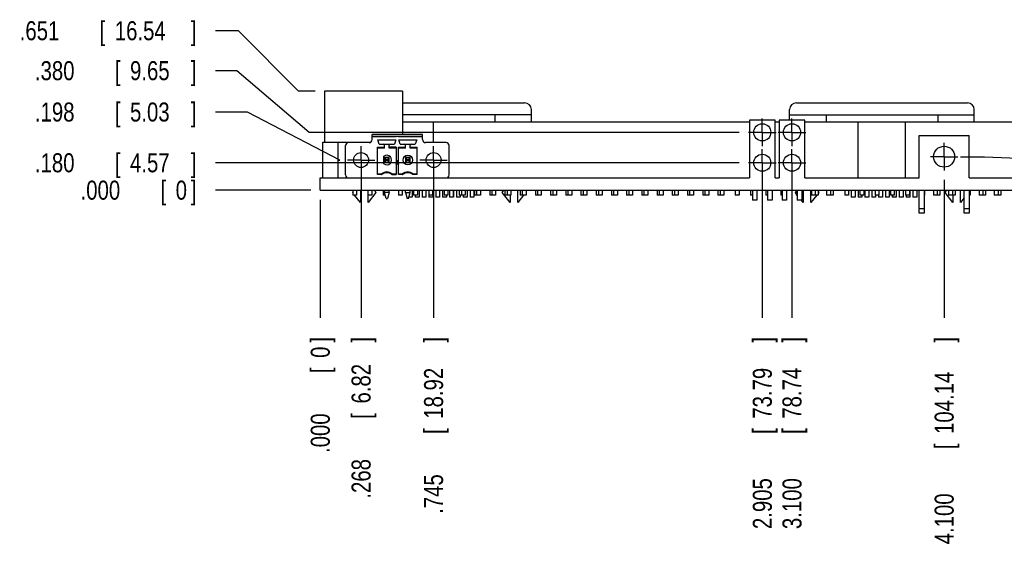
# Model space of a CAD drawing. Header units: inches. Extents: x 0 to 34, y 0 to 22.
# Tile 7 of 16: x 18.9 to 25.4, y 7.3 to 10.7. Entities that reach past the tile are written whole.
import ezdxf

# ---------------------------------------------------------------- set-up
doc = ezdxf.new("R2010")
doc.units = ezdxf.units.IN
doc.header["$LTSCALE"] = 1.87
doc.header["$MEASUREMENT"] = 0
doc.linetypes.add('CENTER', pattern=[0.6, 0.375, -0.075, 0.075, -0.075])
doc.layers.get('0').update_dxf_attribs({"linetype": 'CONTINUOUS'})
doc.layers.add('DEFAULT_1', color=7, linetype='CENTER')
doc.layers.add('DIMENSIONS', color=7, linetype='CONTINUOUS')
doc.styles.get("Standard").update_dxf_attribs({"font": 'txt', "width": 0.8})
doc.dimstyles.new('DIMSTYLE_1', dxfattribs={"dimtxt": 0.125, "dimasz": 0.1875, "dimexe": 0.18, "dimexo": 0.0625, "dimgap": 0.09, "dimtad": 0, "dimtih": 1, "dimtoh": 1, "dimdec": 3, "dimzin": 4, "dimdsep": 46, "dimtxsty": 'STANDARD', "dimblk": '_FILLED', "dimblk1": '_FILLED', "dimblk2": '_FILLED', "dimcen": 0.09, "dimadec": 0, "dimazin": 0, "dimtp": 0.01, "dimtm": 0.01, "dimtfac": 1, "dimtdec": 3, "dimtofl": 0, "dimtmove": 0, "dimatfit": 3, "dimldrblk": '_FILLED', "dimfxl": 1, "dimtolj": 1, "dimtzin": 4, "dimarcsym": 0})

# ---------------------------------------------------------------- blocks, each defined once
blk = doc.blocks.new('*D37')
at = {"layer": 'DIMENSIONS', "color": 2, "linetype": 'CONTINUOUS'}
blk.add_line((25.0203, 9.6743), (25.0203, 8.7674), dxfattribs=at)
at = {"layer": 'DIMENSIONS', "color": 2, "linetype": 'CONTINUOUS', "width": 0.8}
for s, p in [(']', (25.0828, 8.6049)), ('104.14', (25.0828, 8.0049)), ('[', (25.0828, 7.9049)), ('4.100', (25.0828, 7.2799))]:
    blk.add_text(s, height=0.125, rotation=90, dxfattribs=at).set_placement(p)
blk = doc.blocks.new('_FILLED')
at = {"color": 0, "linetype": 'BYBLOCK'}
blk.add_solid([(0, 0), (-1, 0.167), (-1, -0.167)], dxfattribs=at)
blk = doc.blocks.new('*D38')
at = {"layer": 'DIMENSIONS', "color": 2, "linetype": 'CONTINUOUS'}
for p, q in [((25.1283, 9.8269), (25.2864, 9.8269)), ((25.2864, 9.8269), (29.6335, 9.6436)), ((29.6335, 9.6436), (29.8078, 9.645))]:
    blk.add_line(p, q, dxfattribs=at)
at = {"layer": 'DIMENSIONS', "color": 2, "linetype": 'CONTINUOUS', "width": 0.8}
for s, p in [('[', (30.3953, 9.5093)), (']', (30.8953, 9.5093)), ('.220', (29.8703, 9.5093)), ('5.59', (30.4953, 9.5093))]:
    blk.add_text(s, height=0.125, dxfattribs=at).set_placement(p)
blk = doc.blocks.new('*D39')
at = {"layer": 'DIMENSIONS', "color": 2, "linetype": 'CONTINUOUS'}
blk.add_line((20.9203, 9.5444), (20.9203, 8.7674), dxfattribs=at)
at = {"layer": 'DIMENSIONS', "color": 2, "linetype": 'CONTINUOUS', "width": 0.8}
for s, p in [(']', (20.9828, 8.6049)), ('0', (20.9828, 8.5049)), ('[', (20.9828, 8.4049)), ('.000', (20.9828, 7.8799))]:
    blk.add_text(s, height=0.125, rotation=90, dxfattribs=at).set_placement(p)
blk = doc.blocks.new('*D40')
at = {"layer": 'DIMENSIONS', "color": 2, "linetype": 'CONTINUOUS'}
blk.add_line((20.8578, 9.6069), (20.2328, 9.6069), dxfattribs=at)
at = {"layer": 'DIMENSIONS', "color": 2, "linetype": 'CONTINUOUS', "width": 0.8}
for s, p in [('.000', (19.3453, 9.5444)), ('[', (19.8703, 9.5444)), ('0', (19.9703, 9.5444)), (']', (20.0703, 9.5444))]:
    blk.add_text(s, height=0.125, dxfattribs=at).set_placement(p)
blk = doc.blocks.new('*D41')
at = {"layer": 'DIMENSIONS', "color": 2, "linetype": 'CONTINUOUS'}
blk.add_line((21.1886, 9.7425), (21.1886, 8.7674), dxfattribs=at)
at = {"layer": 'DIMENSIONS', "color": 2, "linetype": 'CONTINUOUS', "width": 0.8}
for s, p in [(']', (21.2511, 8.6049)), ('6.82', (21.2511, 8.2049)), ('[', (21.2511, 8.1049)), ('.268', (21.2511, 7.5799))]:
    blk.add_text(s, height=0.125, rotation=90, dxfattribs=at).set_placement(p)
blk = doc.blocks.new('*D42')
at = {"layer": 'DIMENSIONS', "color": 2, "linetype": 'CONTINUOUS'}
blk.add_line((21.665, 9.7425), (21.665, 8.7674), dxfattribs=at)
at = {"layer": 'DIMENSIONS', "color": 2, "linetype": 'CONTINUOUS', "width": 0.8}
for s, p in [(']', (21.7275, 8.6049)), ('18.92', (21.7275, 8.1049)), ('[', (21.7275, 8.0049)), ('.745', (21.7275, 7.4799))]:
    blk.add_text(s, height=0.125, rotation=90, dxfattribs=at).set_placement(p)
blk = doc.blocks.new('*D43')
at = {"layer": 'DIMENSIONS', "color": 2, "linetype": 'CONTINUOUS'}
blk.add_line((23.8253, 9.7244), (23.8253, 8.7674), dxfattribs=at)
at = {"layer": 'DIMENSIONS', "color": 2, "linetype": 'CONTINUOUS', "width": 0.8}
for s, p in [(']', (23.8878, 8.6049)), ('73.79', (23.8878, 8.1049)), ('[', (23.8878, 8.0049)), ('2.905', (23.8878, 7.3799))]:
    blk.add_text(s, height=0.125, rotation=90, dxfattribs=at).set_placement(p)
blk = doc.blocks.new('*D44')
at = {"layer": 'DIMENSIONS', "color": 2, "linetype": 'CONTINUOUS'}
blk.add_line((24.0203, 9.7244), (24.0203, 8.7674), dxfattribs=at)
at = {"layer": 'DIMENSIONS', "color": 2, "linetype": 'CONTINUOUS', "width": 0.8}
for s, p in [(']', (24.0828, 8.6049)), ('78.74', (24.0828, 8.1049)), ('[', (24.0828, 8.0049)), ('3.100', (24.0828, 7.3799))]:
    blk.add_text(s, height=0.125, rotation=90, dxfattribs=at).set_placement(p)
blk = doc.blocks.new('*D45')
at = {"layer": 'DIMENSIONS', "color": 2, "linetype": 'CONTINUOUS'}
blk.add_line((25.579, 9.7868), (25.579, 8.7674), dxfattribs=at)
at = {"layer": 'DIMENSIONS', "color": 2, "linetype": 'CONTINUOUS', "width": 0.8}
for s, p in [(']', (25.6415, 8.6049)), ('118.33', (25.6415, 8.0049)), ('[', (25.6415, 7.9049)), ('4.659', (25.6415, 7.2799))]:
    blk.add_text(s, height=0.125, rotation=90, dxfattribs=at).set_placement(p)
blk = doc.blocks.new('*D46')
at = {"layer": 'DIMENSIONS', "color": 2, "linetype": 'CONTINUOUS'}
blk.add_line((26.5528, 9.8714), (26.5528, 8.7674), dxfattribs=at)
at = {"layer": 'DIMENSIONS', "color": 2, "linetype": 'CONTINUOUS', "width": 0.8}
for s, p in [(']', (26.6153, 8.6049)), ('143.07', (26.6153, 8.0049)), ('[', (26.6153, 7.9049)), ('5.633', (26.6153, 7.2799))]:
    blk.add_text(s, height=0.125, rotation=90, dxfattribs=at).set_placement(p)
blk = doc.blocks.new('*D47')
at = {"layer": 'DIMENSIONS', "color": 2, "linetype": 'CONTINUOUS'}
blk.add_line((27.5368, 9.8714), (27.5368, 8.7674), dxfattribs=at)
at = {"layer": 'DIMENSIONS', "color": 2, "linetype": 'CONTINUOUS', "width": 0.8}
for s, p in [(']', (27.5993, 8.6049)), ('168.06', (27.5993, 8.0049)), ('[', (27.5993, 7.9049)), ('6.617', (27.5993, 7.2799))]:
    blk.add_text(s, height=0.125, rotation=90, dxfattribs=at).set_placement(p)
blk = doc.blocks.new('*D48')
at = {"layer": 'DIMENSIONS', "color": 2, "linetype": 'CONTINUOUS'}
for p, q in [((20.4433, 10.1204), (20.2328, 10.1204)), ((21.0498, 9.805), (20.4433, 10.1204)), ((21.036, 9.805), (21.0498, 9.805))]:
    blk.add_line(p, q, dxfattribs=at)
at = {"layer": 'DIMENSIONS', "color": 2, "linetype": 'CONTINUOUS', "width": 0.8}
for s, p in [('.198', (19.0453, 10.0579)), ('[', (19.5703, 10.0579)), ('5.03', (19.6703, 10.0579)), (']', (20.0703, 10.0579))]:
    blk.add_text(s, height=0.125, dxfattribs=at).set_placement(p)
blk = doc.blocks.new('*D49')
at = {"layer": 'DIMENSIONS', "color": 2, "linetype": 'CONTINUOUS'}
blk.add_line((23.6727, 9.7869), (20.2328, 9.7869), dxfattribs=at)
at = {"layer": 'DIMENSIONS', "color": 2, "linetype": 'CONTINUOUS', "width": 0.8}
for s, p in [('.180', (19.0453, 9.7244)), ('[', (19.5703, 9.7244)), ('4.57', (19.6703, 9.7244)), (']', (20.0703, 9.7244))]:
    blk.add_text(s, height=0.125, dxfattribs=at).set_placement(p)
blk = doc.blocks.new('*D50')
at = {"layer": 'DIMENSIONS', "color": 2, "linetype": 'CONTINUOUS'}
for p, q in [((20.3715, 10.3921), (20.2328, 10.3921)), ((20.8482, 9.9869), (20.3715, 10.3921)), ((23.6727, 9.9869), (20.8482, 9.9869))]:
    blk.add_line(p, q, dxfattribs=at)
at = {"layer": 'DIMENSIONS', "color": 2, "linetype": 'CONTINUOUS', "width": 0.8}
for s, p in [('.380', (19.0453, 10.3296)), ('[', (19.5703, 10.3296)), ('9.65', (19.6703, 10.3296)), (']', (20.0703, 10.3296))]:
    blk.add_text(s, height=0.125, dxfattribs=at).set_placement(p)
blk = doc.blocks.new('*D53')
at = {"layer": 'DIMENSIONS', "color": 2, "linetype": 'CONTINUOUS'}
for p, q in [((20.384, 10.6545), (20.2328, 10.6545)), ((20.778, 10.2579), (20.384, 10.6545)), ((20.8868, 10.2579), (20.778, 10.2579))]:
    blk.add_line(p, q, dxfattribs=at)
at = {"layer": 'DIMENSIONS', "color": 2, "linetype": 'CONTINUOUS', "width": 0.8}
for s, p in [('.651', (18.9453, 10.592)), ('[', (19.4703, 10.592)), ('16.54', (19.5703, 10.592)), (']', (20.0703, 10.592))]:
    blk.add_text(s, height=0.125, dxfattribs=at).set_placement(p)

msp = doc.modelspace()

# ---------------------------------------------------------------- linework, layer by layer
at = {"color": 7, "linetype": 'CONTINUOUS'}
for p, q in [((20.9493, 10.2579), (20.9493, 9.9219)), ((21.4613, 10.2579), (20.9493, 10.2579)), ((21.4613, 10.2579), (21.4613, 9.9723)), ((21.4613, 10.1809), (22.2628, 10.1809)), ((24.0498, 10.1809), (25.1728, 10.1809)), ((22.3078, 10.1009), (21.4613, 10.1009)), ((22.0678, 10.1009), (22.0678, 10.0569)), ((22.3078, 10.0569), (22.3078, 10.1359)), ((24.0048, 10.0669), (24.0048, 10.1359)), ((24.0048, 10.1009), (25.2178, 10.1009)), ((24.2448, 10.1009), (24.2448, 10.0569)), ((24.9778, 10.1009), (24.9778, 10.0569)), ((25.2178, 10.0569), (25.2178, 10.1359)), ((21.4613, 10.0569), (23.7403, 10.0569)), ((21.6653, 9.9192), (21.6653, 10.0569)), ((23.7403, 10.0669), (23.7403, 9.6869)), ((23.9103, 10.0669), (23.7403, 10.0669)), ((23.9103, 9.6869), (23.9103, 10.0669)), ((23.9103, 10.0569), (23.9353, 10.0569)), ((23.9353, 10.0669), (23.9353, 9.6869)), ((24.1053, 10.0669), (23.9353, 10.0669)), ((24.1053, 9.6869), (24.1053, 10.0669)), ((24.1053, 10.0569), (25.7583, 10.0569)), ((24.4553, 9.6869), (24.4553, 10.0569)), ((24.7673, 9.6869), (24.7673, 10.0569)), ((21.2615, 9.9388), (21.2615, 9.9723)), ((21.5922, 9.9723), (21.2615, 9.9723)), ((21.5922, 9.9388), (21.5922, 9.9723)), ((24.8568, 9.6869), (24.8568, 9.9669)), ((24.8568, 9.9669), (25.1838, 9.9669)), ((25.1838, 9.6869), (25.1838, 9.9669)), ((20.9375, 9.6869), (20.9375, 9.9219)), ((20.9375, 9.9219), (21.2517, 9.9219)), ((21.0375, 9.6869), (21.0375, 9.9219)), ((21.2418, 9.9192), (21.106, 9.9192)), ((21.2615, 9.9625), (21.5922, 9.9625)), ((21.2615, 9.9585), (21.419, 9.9585)), ((21.3085, 9.9101), (21.2993, 9.9369)), ((21.2993, 9.9369), (21.4166, 9.9369)), ((21.3085, 9.9101), (21.4073, 9.9101)), ((21.3422, 9.8837), (21.3422, 9.9022)), ((21.3737, 9.8837), (21.3737, 9.9022)), ((21.4166, 9.9369), (21.4073, 9.9101)), ((21.419, 9.9585), (21.419, 9.9625)), ((21.4347, 9.9585), (21.4347, 9.9625)), ((21.4347, 9.9585), (21.5922, 9.9585)), ((21.4463, 9.9101), (21.4371, 9.9369)), ((21.4371, 9.9369), (21.5544, 9.9369)), ((21.4463, 9.9101), (21.5451, 9.9101)), ((21.48, 9.8837), (21.48, 9.9022)), ((21.5115, 9.8837), (21.5115, 9.9022)), ((21.5544, 9.9369), (21.5451, 9.9101)), ((21.7477, 9.9192), (21.6119, 9.9192)), ((21.0863, 9.7066), (21.0863, 9.8995)), ((21.2969, 9.7092), (21.2969, 9.889)), ((21.2969, 9.889), (21.3422, 9.889)), ((21.3422, 9.8837), (21.2969, 9.8837)), ((21.419, 9.889), (21.3737, 9.889)), ((21.419, 9.8837), (21.3737, 9.8837)), ((21.419, 9.889), (21.419, 9.7092)), ((21.4347, 9.7092), (21.4347, 9.889)), ((21.4347, 9.889), (21.48, 9.889)), ((21.48, 9.8837), (21.4347, 9.8837)), ((21.5115, 9.889), (21.5568, 9.889)), ((21.5568, 9.8837), (21.5115, 9.8837)), ((21.5568, 9.7092), (21.5568, 9.889)), ((21.7674, 9.7066), (21.7674, 9.8995)), ((21.3383, 9.7804), (21.3383, 9.8296)), ((21.3422, 9.8207), (21.3422, 9.7892)), ((21.3422, 9.8207), (21.3527, 9.8102)), ((21.3737, 9.8207), (21.3422, 9.8207)), ((21.3527, 9.7998), (21.3422, 9.7892)), ((21.3422, 9.7892), (21.3737, 9.7892)), ((21.3527, 9.7998), (21.3527, 9.8102)), ((21.3527, 9.8102), (21.3631, 9.8102)), ((21.3631, 9.7998), (21.3527, 9.7998)), ((21.3631, 9.8102), (21.3737, 9.8207)), ((21.3631, 9.8102), (21.3631, 9.7998)), ((21.3737, 9.7892), (21.3631, 9.7998)), ((21.3737, 9.7892), (21.3737, 9.8207)), ((21.4195, 9.7774), (21.4268, 9.805)), ((21.4342, 9.7774), (21.4195, 9.7774)), ((21.4268, 9.805), (21.4342, 9.7774)), ((21.48, 9.8207), (21.48, 9.7892)), ((21.48, 9.8207), (21.4905, 9.8102)), ((21.5115, 9.8207), (21.48, 9.8207)), ((21.4905, 9.7998), (21.48, 9.7892)), ((21.48, 9.7892), (21.5115, 9.7892)), ((21.4905, 9.7998), (21.4905, 9.8102)), ((21.4905, 9.8102), (21.5009, 9.8102)), ((21.5009, 9.7998), (21.4905, 9.7998)), ((21.5009, 9.8102), (21.5115, 9.8207)), ((21.5009, 9.8102), (21.5009, 9.7998)), ((21.5115, 9.7892), (21.5009, 9.7998)), ((21.5115, 9.7892), (21.5115, 9.8207)), ((21.2969, 9.7144), (21.3225, 9.7144)), ((21.3243, 9.7092), (21.2969, 9.7092)), ((21.3916, 9.7092), (21.419, 9.7092)), ((21.3934, 9.7144), (21.419, 9.7144)), ((21.4347, 9.7144), (21.4603, 9.7144)), ((21.4621, 9.7092), (21.4347, 9.7092)), ((21.5568, 9.7092), (21.5294, 9.7092)), ((21.5312, 9.7144), (21.5568, 9.7144)), ((20.9203, 9.6069), (20.9203, 9.6869)), ((20.9203, 9.6869), (23.7403, 9.6869)), ((23.9103, 9.6869), (23.9353, 9.6869)), ((24.1053, 9.6869), (24.8568, 9.6869)), ((25.1838, 9.6869), (26.4383, 9.6869)), ((20.9203, 9.6069), (29.1203, 9.6069)), ((21.1323, 9.5915), (21.1338, 9.5938)), ((21.1338, 9.5896), (21.1323, 9.5915)), ((21.1338, 9.6069), (21.1338, 9.5749)), ((21.1588, 9.6069), (21.1588, 9.5749)), ((21.1843, 9.6069), (21.1843, 9.5269)), ((21.2338, 9.6069), (21.2338, 9.5749)), ((21.2863, 9.5915), (21.2343, 9.5269)), ((21.2588, 9.6069), (21.2588, 9.5749)), ((21.2762, 9.6069), (21.2863, 9.5915)), ((21.3338, 9.6069), (21.3338, 9.5749)), ((21.3422, 9.5924), (21.3422, 9.6069)), ((21.3527, 9.553), (21.3422, 9.5924)), ((21.3737, 9.5924), (21.3422, 9.5924)), ((21.3737, 9.5924), (21.3631, 9.553)), ((21.3737, 9.5924), (21.3737, 9.6069)), ((21.4338, 9.6069), (21.4338, 9.5749)), ((21.4588, 9.6069), (21.4588, 9.5749)), ((21.48, 9.5924), (21.48, 9.6069)), ((21.48, 9.5924), (21.4905, 9.553)), ((21.48, 9.5924), (21.5115, 9.5924)), ((21.5009, 9.553), (21.5115, 9.5924)), ((21.5115, 9.5924), (21.5115, 9.6069)), ((21.5248, 9.6069), (21.5248, 9.5619)), ((21.5249, 9.6069), (21.5249, 9.5619)), ((21.5338, 9.6069), (21.5338, 9.5749)), ((21.5588, 9.6069), (21.5588, 9.5749)), ((21.5699, 9.6069), (21.5699, 9.5619)), ((21.5897, 9.6069), (21.5897, 9.5619)), ((21.5898, 9.6069), (21.5898, 9.5619)), ((21.6148, 9.6069), (21.6148, 9.5619)), ((21.6149, 9.6069), (21.6149, 9.5619)), ((21.6338, 9.6069), (21.6338, 9.5749)), ((21.6588, 9.6069), (21.6588, 9.5749)), ((21.6599, 9.6069), (21.6599, 9.5619)), ((21.6797, 9.6069), (21.6797, 9.5619)), ((21.6798, 9.6069), (21.6798, 9.5619)), ((21.7048, 9.6069), (21.7048, 9.5619)), ((21.7049, 9.6069), (21.7049, 9.5619)), ((21.7247, 9.6069), (21.7247, 9.5619)), ((21.7338, 9.6069), (21.7338, 9.5749)), ((21.7588, 9.6069), (21.7588, 9.5749)), ((21.7697, 9.6069), (21.7697, 9.5619)), ((21.7698, 9.6069), (21.7698, 9.5619)), ((21.7948, 9.6069), (21.7948, 9.5619)), ((21.7949, 9.6069), (21.7949, 9.5619)), ((21.8147, 9.6069), (21.8147, 9.5619)), ((21.8338, 9.6069), (21.8338, 9.5749)), ((21.8478, 9.6069), (21.8478, 9.5749)), ((21.8728, 9.6069), (21.8728, 9.5749)), ((21.8848, 9.6069), (21.8848, 9.5619)), ((21.8849, 9.6069), (21.8849, 9.5619)), ((21.9047, 9.6069), (21.9047, 9.5619)), ((21.9299, 9.6069), (21.9299, 9.5619)), ((21.9338, 9.6069), (21.9338, 9.5749)), ((21.9478, 9.6069), (21.9478, 9.5749)), ((21.9728, 9.6069), (21.9728, 9.5749)), ((22.0338, 9.6069), (22.0338, 9.5749)), ((22.0478, 9.6069), (22.0478, 9.5749)), ((22.0728, 9.6069), (22.0728, 9.5749)), ((22.1163, 9.5915), (22.1264, 9.6069)), ((22.1683, 9.5269), (22.1163, 9.5915)), ((22.1338, 9.6069), (22.1338, 9.5749)), ((22.1478, 9.6069), (22.1478, 9.5749)), ((22.1728, 9.6069), (22.1728, 9.5749)), ((22.2183, 9.5269), (22.2183, 9.6069)), ((22.2338, 9.6069), (22.2338, 9.5749)), ((22.2478, 9.6069), (22.2478, 9.5749)), ((22.2728, 9.6069), (22.2728, 9.5749)), ((22.3338, 9.6069), (22.3338, 9.5749)), ((22.3478, 9.6069), (22.3478, 9.5749)), ((22.3728, 9.6069), (22.3728, 9.5749)), ((22.4338, 9.6069), (22.4338, 9.5749)), ((22.4478, 9.6069), (22.4478, 9.5749)), ((22.4728, 9.6069), (22.4728, 9.5749)), ((22.5338, 9.6069), (22.5338, 9.5749)), ((22.5478, 9.6069), (22.5478, 9.5749)), ((22.5728, 9.6069), (22.5728, 9.5749)), ((22.6338, 9.6069), (22.6338, 9.5749)), ((22.6478, 9.6069), (22.6478, 9.5749)), ((22.6728, 9.6069), (22.6728, 9.5749)), ((22.7338, 9.6069), (22.7338, 9.5749)), ((22.7478, 9.6069), (22.7478, 9.5749)), ((22.7728, 9.6069), (22.7728, 9.5749)), ((22.8338, 9.6069), (22.8338, 9.5749)), ((22.8478, 9.6069), (22.8478, 9.5749)), ((22.8728, 9.6069), (22.8728, 9.5749)), ((22.9338, 9.6069), (22.9338, 9.5749)), ((22.9478, 9.6069), (22.9478, 9.5749)), ((22.9728, 9.6069), (22.9728, 9.5749)), ((23.0338, 9.6069), (23.0338, 9.5749)), ((23.0478, 9.6069), (23.0478, 9.5749)), ((23.0728, 9.6069), (23.0728, 9.5749)), ((23.1338, 9.6069), (23.1338, 9.5749)), ((23.1478, 9.6069), (23.1478, 9.5749)), ((23.1728, 9.6069), (23.1728, 9.5749)), ((23.2338, 9.6069), (23.2338, 9.5749)), ((23.2478, 9.6069), (23.2478, 9.5749)), ((23.2728, 9.6069), (23.2728, 9.5749)), ((23.3338, 9.6069), (23.3338, 9.5749)), ((23.3478, 9.6069), (23.3478, 9.5749)), ((23.3728, 9.6069), (23.3728, 9.5749)), ((23.4338, 9.6069), (23.4338, 9.5749)), ((23.4478, 9.6069), (23.4478, 9.5749)), ((23.4728, 9.6069), (23.4728, 9.5749)), ((23.5338, 9.6069), (23.5338, 9.5749)), ((23.5478, 9.6069), (23.5478, 9.5749)), ((23.5728, 9.6069), (23.5728, 9.5749)), ((23.6478, 9.6069), (23.6478, 9.5749)), ((23.6728, 9.6069), (23.6728, 9.5749)), ((23.7478, 9.6069), (23.7478, 9.5749)), ((23.7603, 9.6069), (23.7603, 9.5419)), ((23.7903, 9.6069), (23.7903, 9.5419)), ((23.8478, 9.6069), (23.8478, 9.5749)), ((23.8603, 9.6069), (23.8603, 9.5419)), ((23.8903, 9.6069), (23.8903, 9.5419)), ((23.9478, 9.6069), (23.9478, 9.5749)), ((23.9553, 9.6069), (23.9553, 9.5419)), ((23.9853, 9.6069), (23.9853, 9.5419)), ((24.0423, 9.5915), (24.0478, 9.5998)), ((24.0478, 9.5846), (24.0423, 9.5915)), ((24.0478, 9.6069), (24.0478, 9.5749)), ((24.0553, 9.6069), (24.0553, 9.5419)), ((24.0853, 9.6069), (24.0853, 9.5419)), ((24.0943, 9.6069), (24.0943, 9.5269)), ((24.1443, 9.5269), (24.1443, 9.6069)), ((24.1478, 9.6069), (24.1478, 9.5749)), ((24.1728, 9.6069), (24.1728, 9.5749)), ((24.1918, 9.6069), (24.1918, 9.5749)), ((24.1918, 9.5983), (24.1963, 9.5915)), ((24.1963, 9.5915), (24.1918, 9.5859)), ((24.2478, 9.6069), (24.2478, 9.5749)), ((24.2728, 9.6069), (24.2728, 9.5749)), ((24.2918, 9.6069), (24.2918, 9.5749)), ((24.3668, 9.6069), (24.3668, 9.5749)), ((24.3918, 9.6069), (24.3918, 9.5749)), ((24.4097, 9.6069), (24.4097, 9.5619)), ((24.4098, 9.6069), (24.4098, 9.5619)), ((24.4348, 9.6069), (24.4348, 9.5619)), ((24.4349, 9.6069), (24.4349, 9.5619)), ((24.4547, 9.6069), (24.4547, 9.5619)), ((24.4668, 9.6069), (24.4668, 9.5749)), ((24.4918, 9.6069), (24.4918, 9.5749)), ((24.4997, 9.6069), (24.4997, 9.5619)), ((24.4998, 9.6069), (24.4998, 9.5619)), ((24.5248, 9.6069), (24.5248, 9.5619)), ((24.5249, 9.6069), (24.5249, 9.5619)), ((24.5447, 9.6069), (24.5447, 9.5619)), ((24.5668, 9.6069), (24.5668, 9.5749)), ((24.5918, 9.6069), (24.5918, 9.5749)), ((24.6148, 9.6069), (24.6148, 9.5619)), ((24.6149, 9.6069), (24.6149, 9.5619)), ((24.6347, 9.6069), (24.6347, 9.5619)), ((24.6599, 9.6069), (24.6599, 9.5619)), ((24.6668, 9.6069), (24.6668, 9.5749)), ((24.6918, 9.6069), (24.6918, 9.5749)), ((24.7048, 9.6069), (24.7048, 9.5619)), ((24.7049, 9.6069), (24.7049, 9.5619)), ((24.7247, 9.6069), (24.7247, 9.5619)), ((24.7499, 9.6069), (24.7499, 9.5619)), ((24.7668, 9.6069), (24.7668, 9.5749)), ((24.7918, 9.6069), (24.7918, 9.5749)), ((24.7948, 9.6069), (24.7948, 9.5619)), ((24.7949, 9.6069), (24.7949, 9.5619)), ((24.8147, 9.6069), (24.8147, 9.5619)), ((24.8399, 9.6069), (24.8399, 9.5619)), ((24.8568, 9.4549), (24.8568, 9.6069)), ((24.8888, 9.6069), (24.8888, 9.4549)), ((24.8918, 9.6069), (24.8918, 9.5749)), ((24.9498, 9.6069), (24.9498, 9.5749)), ((24.9748, 9.6069), (24.9748, 9.5749)), ((24.9918, 9.6069), (24.9918, 9.5749)), ((25.0263, 9.5915), (25.0364, 9.6069)), ((25.0783, 9.5269), (25.0263, 9.5915)), ((25.0498, 9.6069), (25.0498, 9.5749)), ((25.0748, 9.6069), (25.0748, 9.5749)), ((25.0918, 9.6069), (25.0918, 9.5749)), ((25.1283, 9.5269), (25.1283, 9.6069)), ((25.1498, 9.6069), (25.1498, 9.5749)), ((25.1518, 9.4549), (25.1518, 9.6069)), ((25.1838, 9.6069), (25.1838, 9.4549)), ((25.1918, 9.6069), (25.1918, 9.5749)), ((25.2498, 9.6069), (25.2498, 9.5749)), ((25.2748, 9.6069), (25.2748, 9.5749)), ((25.2918, 9.6069), (25.2918, 9.5749)), ((25.3498, 9.6069), (25.3498, 9.5749)), ((25.3748, 9.6069), (25.3748, 9.5749)), ((25.3918, 9.6069), (25.3918, 9.5749)), ((21.1588, 9.5749), (21.1338, 9.5749)), ((21.1843, 9.5269), (21.1457, 9.5749)), ((21.2588, 9.5749), (21.2338, 9.5749)), ((21.2343, 9.5269), (21.2343, 9.5749)), ((21.3469, 9.5749), (21.3338, 9.5749)), ((21.3527, 9.553), (21.3631, 9.553)), ((21.4588, 9.5749), (21.4338, 9.5749)), ((21.5009, 9.553), (21.4905, 9.553)), ((21.5248, 9.5619), (21.5033, 9.5619)), ((21.5588, 9.5749), (21.5338, 9.5749)), ((21.5447, 9.5749), (21.5447, 9.5619)), ((21.5699, 9.5619), (21.5447, 9.5619)), ((21.6148, 9.5619), (21.5897, 9.5619)), ((21.6588, 9.5749), (21.6338, 9.5749)), ((21.6347, 9.5749), (21.6347, 9.5619)), ((21.6599, 9.5619), (21.6347, 9.5619)), ((21.7048, 9.5619), (21.6797, 9.5619)), ((21.7499, 9.5619), (21.7247, 9.5619)), ((21.7588, 9.5749), (21.7338, 9.5749)), ((21.7499, 9.5749), (21.7499, 9.5619)), ((21.7948, 9.5619), (21.7697, 9.5619)), ((21.8399, 9.5619), (21.8147, 9.5619)), ((21.8728, 9.5749), (21.8338, 9.5749)), ((21.8399, 9.5749), (21.8399, 9.5619)), ((21.8597, 9.5749), (21.8597, 9.5619)), ((21.8848, 9.5619), (21.8597, 9.5619)), ((21.8598, 9.5749), (21.8598, 9.5619)), ((21.9299, 9.5619), (21.9047, 9.5619)), ((21.9728, 9.5749), (21.9338, 9.5749)), ((22.0728, 9.5749), (22.0338, 9.5749)), ((22.1728, 9.5749), (22.1338, 9.5749)), ((22.1683, 9.5749), (22.1683, 9.5269)), ((22.2569, 9.5749), (22.2183, 9.5269)), ((22.2728, 9.5749), (22.2338, 9.5749)), ((22.3728, 9.5749), (22.3338, 9.5749)), ((22.4728, 9.5749), (22.4338, 9.5749)), ((22.5728, 9.5749), (22.5338, 9.5749)), ((22.6728, 9.5749), (22.6338, 9.5749)), ((22.7728, 9.5749), (22.7338, 9.5749)), ((22.8728, 9.5749), (22.8338, 9.5749)), ((22.9728, 9.5749), (22.9338, 9.5749)), ((23.0728, 9.5749), (23.0338, 9.5749)), ((23.1728, 9.5749), (23.1338, 9.5749)), ((23.2728, 9.5749), (23.2338, 9.5749)), ((23.3728, 9.5749), (23.3338, 9.5749)), ((23.4728, 9.5749), (23.4338, 9.5749)), ((23.5728, 9.5749), (23.5338, 9.5749)), ((23.6728, 9.5749), (23.6478, 9.5749)), ((23.7603, 9.5749), (23.7478, 9.5749)), ((23.7903, 9.5419), (23.7603, 9.5419)), ((23.8603, 9.5749), (23.8478, 9.5749)), ((23.8903, 9.5419), (23.8603, 9.5419)), ((23.9553, 9.5749), (23.9478, 9.5749)), ((23.9853, 9.5419), (23.9553, 9.5419)), ((24.0553, 9.5749), (24.0478, 9.5749)), ((24.0853, 9.5419), (24.0553, 9.5419)), ((24.0943, 9.5269), (24.0822, 9.5419)), ((24.1829, 9.5749), (24.1443, 9.5269)), ((24.1918, 9.5749), (24.1478, 9.5749)), ((24.2918, 9.5749), (24.2478, 9.5749)), ((24.3918, 9.5749), (24.3668, 9.5749)), ((24.4348, 9.5619), (24.4097, 9.5619)), ((24.4799, 9.5619), (24.4547, 9.5619)), ((24.4918, 9.5749), (24.4668, 9.5749)), ((24.4799, 9.5749), (24.4799, 9.5619)), ((24.5248, 9.5619), (24.4997, 9.5619)), ((24.5699, 9.5619), (24.5447, 9.5619)), ((24.5918, 9.5749), (24.5668, 9.5749)), ((24.5699, 9.5749), (24.5699, 9.5619)), ((24.5897, 9.5749), (24.5897, 9.5619)), ((24.6148, 9.5619), (24.5897, 9.5619)), ((24.5898, 9.5749), (24.5898, 9.5619)), ((24.6599, 9.5619), (24.6347, 9.5619)), ((24.6918, 9.5749), (24.6668, 9.5749)), ((24.6797, 9.5749), (24.6797, 9.5619)), ((24.7048, 9.5619), (24.6797, 9.5619)), ((24.6798, 9.5749), (24.6798, 9.5619)), ((24.7499, 9.5619), (24.7247, 9.5619)), ((24.7918, 9.5749), (24.7668, 9.5749)), ((24.7697, 9.5749), (24.7697, 9.5619)), ((24.7948, 9.5619), (24.7697, 9.5619)), ((24.7698, 9.5749), (24.7698, 9.5619)), ((24.8399, 9.5619), (24.8147, 9.5619)), ((24.8918, 9.5749), (24.8888, 9.5749)), ((24.9918, 9.5749), (24.9498, 9.5749)), ((25.0918, 9.5749), (25.0498, 9.5749)), ((25.0783, 9.5749), (25.0783, 9.5269)), ((25.1518, 9.5561), (25.1283, 9.5269)), ((25.1518, 9.5749), (25.1498, 9.5749)), ((25.1918, 9.5749), (25.1838, 9.5749)), ((25.2918, 9.5749), (25.2498, 9.5749)), ((25.3918, 9.5749), (25.3498, 9.5749)), ((24.8888, 9.4839), (24.8568, 9.4839)), ((24.8888, 9.4549), (24.8568, 9.4549)), ((25.1838, 9.4839), (25.1518, 9.4839)), ((25.1838, 9.4549), (25.1518, 9.4549))]:
    msp.add_line(p, q, dxfattribs=at)
for centre, radius in [((23.8253, 9.9869), 0.056), ((24.0203, 9.9869), 0.056), ((21.1886, 9.805), 0.0492), ((21.4957, 9.805), 0.0315), ((21.665, 9.805), 0.0492), ((23.8253, 9.7869), 0.056), ((24.0203, 9.7869), 0.056), ((25.0203, 9.8269), 0.069)]:
    msp.add_circle(centre, radius, dxfattribs=at)
for centre, radius, start, end in [((22.2628, 10.1359), 0.045, 0, 90), ((24.0498, 10.1359), 0.045, 90, 180), ((25.1728, 10.1359), 0.045, 0, 90), ((21.106, 9.8995), 0.0197, 90, 180), ((21.2418, 9.9388), 0.0197, 270, 360), ((21.3343, 9.9022), 0.00787, 0, 90), ((21.3816, 9.9022), 0.00787, 90, 180), ((21.4721, 9.9022), 0.00787, 0, 90), ((21.5194, 9.9022), 0.00787, 90, 180), ((21.6119, 9.9388), 0.0197, 180, 270), ((21.7477, 9.8995), 0.0197, 0, 90), ((21.3579, 9.805), 0.0315, 231.31781, 128.68219), ((21.106, 9.7066), 0.0197, 180, 270), ((21.3579, 9.6672), 0.0591, 53.1301, 126.8699), ((21.3579, 9.6672), 0.0538, 51.29582, 128.70418), ((21.4957, 9.6672), 0.0591, 53.1301, 126.8699), ((21.4957, 9.6672), 0.0538, 51.29582, 128.70418), ((21.7477, 9.7066), 0.0197, 270, 360)]:
    msp.add_arc(centre, radius, start, end, dxfattribs=at)
for points, knots in [([(21.3225, 9.7144), (21.3227, 9.7138), (21.3231, 9.7126), (21.3237, 9.7109), (21.3241, 9.7097), (21.3243, 9.7092)], [0, 0, 0, 0, 0.33806, 0.6714, 1, 1, 1, 1]), ([(21.3916, 9.7092), (21.3918, 9.7097), (21.3922, 9.7109), (21.3928, 9.7126), (21.3932, 9.7138), (21.3934, 9.7144)], [0, 0, 0, 0, 0.328479, 0.661818, 1, 1, 1, 1]), ([(21.4603, 9.7144), (21.4605, 9.7138), (21.4609, 9.7126), (21.4615, 9.7109), (21.4619, 9.7097), (21.4621, 9.7092)], [0, 0, 0, 0, 0.33806, 0.6714, 1, 1, 1, 1]), ([(21.5312, 9.7144), (21.531, 9.7138), (21.5306, 9.7126), (21.53, 9.7109), (21.5296, 9.7097), (21.5294, 9.7092)], [0, 0, 0, 0, 0.338062, 0.671401, 1, 1, 1, 1])]:
    msp.add_open_spline(points, degree=3, knots=knots, dxfattribs=at)
at = {"layer": 'DEFAULT_1', "color": 7, "linetype": 'CENTER'}
for p, q in [((23.8253, 9.9869), (23.8253, 10.077)), ((24.0203, 9.9869), (24.0203, 10.077)), ((23.8253, 9.9869), (23.7352, 9.9869)), ((23.8253, 9.9869), (23.8253, 9.8968)), ((23.8253, 9.9869), (23.9154, 9.9869)), ((24.0203, 9.9869), (23.9302, 9.9869)), ((24.0203, 9.9869), (24.0203, 9.8968)), ((24.0203, 9.9869), (24.1104, 9.9869)), ((25.0203, 9.8269), (25.0203, 9.917)), ((21.1886, 9.805), (21.1886, 9.8951)), ((21.665, 9.805), (21.665, 9.8951)), ((23.8253, 9.7869), (23.8253, 9.877)), ((24.0203, 9.7869), (24.0203, 9.877)), ((21.1886, 9.805), (21.0985, 9.805)), ((21.1886, 9.805), (21.1886, 9.7149)), ((21.1886, 9.805), (21.2787, 9.805)), ((21.665, 9.805), (21.5749, 9.805)), ((21.665, 9.805), (21.665, 9.7149)), ((21.665, 9.805), (21.7551, 9.805)), ((23.8253, 9.7869), (23.7352, 9.7869)), ((23.8253, 9.7869), (23.8253, 9.6968)), ((23.8253, 9.7869), (23.9154, 9.7869)), ((24.0203, 9.7869), (23.9302, 9.7869)), ((24.0203, 9.7869), (24.0203, 9.6968)), ((24.0203, 9.7869), (24.1104, 9.7869)), ((25.0203, 9.8269), (24.9302, 9.8269)), ((25.0203, 9.8269), (25.0203, 9.7368)), ((25.0203, 9.8269), (25.1104, 9.8269))]:
    msp.add_line(p, q, dxfattribs=at)

# ---------------------------------------------------------------- dimensions: what is measured, and where the dimension line sits
at = {"layer": 'DIMENSIONS', "color": 2, "linetype": 'CONTINUOUS'}
for feature_location, offset, dtype, origin, picture, middle in [((20.8868, 10.2579), (-0.654, 0.3966), 0, (20.9493, 9.6069), '*D53', (19.5578, 10.6545)), ((23.6727, 9.9869), (-3.4399, 0.4053), 0, (23.7352, 9.6069), '*D50', (19.6078, 10.3921)), ((21.036, 9.805), (-0.8033, 0.3154), 0, (21.0985, 9.6069), '*D48', (19.6078, 10.1204)), ((26.55278327, 9.8713671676), (0, -1.104), 1, (20.92028327, 9.9338671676), '*D46', (26.55278327, 7.9923671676)), ((27.53678327, 9.8713671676), (0, -1.104), 1, (20.92028327, 9.9338671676), '*D47', (27.53678327, 7.9923671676)), ((23.6727, 9.7869), (-3.4399, 0), 0, (23.7352, 9.6069), '*D49', (19.6078, 9.7869)), ((25.579, 9.7868), (0, -1.0195), 1, (20.9203, 9.8493), '*D45', (25.579, 7.9924)), ((25.1283, 9.8269), (4.6795, -0.1819), 0, (20.9203, 9.6069), '*D38', (30.4328, 9.5718)), ((21.1886, 9.7425), (0, -0.9751), 1, (20.9203, 9.805), '*D41', (21.1886, 8.1424)), ((21.665, 9.7425), (0, -0.9751), 1, (20.9203, 9.805), '*D42', (21.665, 8.0924)), ((23.8253, 9.7244), (0, -0.957), 1, (20.9203, 9.7869), '*D43', (23.8253, 8.0424)), ((24.0203, 9.7244), (0, -0.957), 1, (20.9203, 9.7869), '*D44', (24.0203, 8.0424)), ((20.85778327, 9.6068671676), (-0.625, 0), 0, (20.92028327, 9.6068671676), '*D40', (19.75778327, 9.6068671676)), ((25.0203, 9.6743), (0, -0.9069), 1, (20.9203, 9.6069), '*D37', (25.0203, 7.9924)), ((20.92028327, 9.5443671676), (0, -0.777), 1, (20.92028327, 9.6068671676), '*D39', (20.92028327, 8.2923671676))]:
    dim = msp.add_ordinate_dim(feature_location=feature_location, offset=offset, dtype=dtype, origin=origin, dimstyle='DIMSTYLE_1', dxfattribs=at)
    dim.commit()
    dim.dimension.update_dxf_attribs({"geometry": picture, "text_midpoint": middle})

doc.saveas('drawing.dxf')
